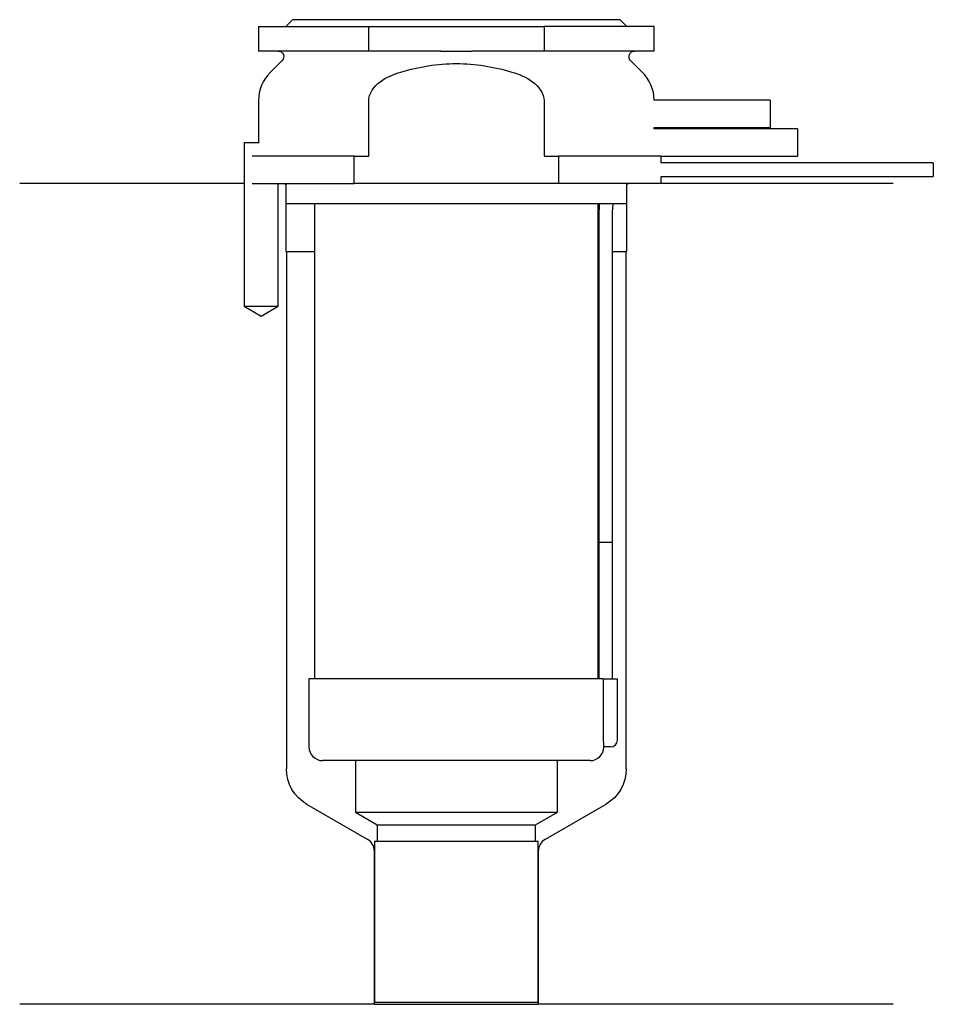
# Model space of a CAD drawing. Header units: inches. Extents: x 25.5 to 92.5, y 212.2 to 284.3.
import ezdxf

# ---------------------------------------------------------------- set-up
doc = ezdxf.new("R2010")
doc.units = ezdxf.units.IN
for name, color, linetype in [('201', 7, 'Continuous'), ('30', 7, 'Continuous'), ('32', 7, 'Continuous')]:
    doc.layers.add(name, color=color, linetype=linetype)

msp = doc.modelspace()

# ---------------------------------------------------------------- linework, layer by layer
at = {"layer": '201', "color": 113}
for p, q in [((41.976, 272.313), (25.526, 272.313)), ((41.976, 272.313), (41.976, 263.313)), ((44.476, 263.313), (44.476, 272.313)), ((44.926, 272.313), (45.026, 272.213)), ((45.026, 272.213), (45.026, 267.313)), ((70.026, 272.213), (70.126, 272.313)), ((70.026, 267.313), (70.026, 272.213)), ((89.526, 272.313), (72.526, 272.313)), ((45.026, 267.313), (45.076, 267.313)), ((45.076, 267.313), (47.126, 267.313)), ((45.076, 267.313), (45.076, 229.407)), ((67.925, 267.313), (67.975, 267.313)), ((68.975, 267.313), (69.976, 267.313)), ((69.976, 229.407), (69.976, 267.313)), ((69.976, 267.313), (70.026, 267.313)), ((41.976, 263.313), (43.226, 262.591)), ((43.226, 262.591), (44.476, 263.313)), ((51.021, 224.243), (46.576, 226.809)), ((68.476, 226.809), (64.031, 224.243)), ((51.521, 212.154), (51.521, 223.377)), ((63.531, 223.377), (63.531, 212.154)), ((51.521, 212.154), (25.526, 212.154)), ((51.521, 212.154), (63.531, 212.154)), ((89.526, 212.154), (63.531, 212.154))]:
    msp.add_line(p, q, dxfattribs=at)
at = {"layer": '201', "color": 113, "extrusion": (0, 0, -1)}
for centre, start, end in [((-48.076, 229.407), 300, 360), ((-66.976, 229.407), 180, 240)]:
    msp.add_arc(centre, 3, start, end, dxfattribs=at)
at = {"layer": '201', "color": 113}
for centre, start, end in [((50.521, 223.377), 0, 60), ((64.531, 223.377), 120, 180)]:
    msp.add_arc(centre, 1, start, end, dxfattribs=at)
at = {"layer": '30', "color": 113}
for p, q in [((45.526, 284.313), (45.026, 283.813)), ((69.526, 284.313), (45.526, 284.313)), ((70.026, 283.813), (69.526, 284.313)), ((43.026, 283.813), (51.103, 283.813)), ((43.026, 283.813), (43.026, 282.013)), ((51.103, 282.013), (51.103, 283.813)), ((51.103, 283.813), (63.948, 283.813)), ((72.026, 283.813), (63.948, 283.813)), ((63.948, 283.813), (63.948, 282.013)), ((72.026, 282.013), (72.026, 283.813)), ((51.103, 282.013), (43.026, 282.013)), ((56.384, 282.013), (51.103, 282.013)), ((63.948, 282.013), (58.667, 282.013)), ((72.026, 282.013), (63.948, 282.013)), ((44.758, 281.33), (43.904, 280.476)), ((71.147, 280.476), (70.293, 281.33)), ((43.026, 278.355), (43.026, 275.313)), ((51.103, 274.313), (51.103, 278.355)), ((63.948, 278.355), (63.948, 274.313)), ((72.026, 276.313), (72.026, 276.413)), ((41.976, 275.313), (41.976, 263.313)), ((41.976, 275.313), (43.079, 275.313)), ((50.042, 274.313), (42.563, 274.313)), ((50.042, 272.313), (50.042, 274.313)), ((50.042, 274.313), (51.103, 274.313)), ((63.948, 274.313), (65.009, 274.313)), ((72.526, 274.313), (65.009, 274.313)), ((65.009, 274.313), (65.009, 272.313)), ((72.526, 273.813), (72.526, 274.313)), ((92.476, 273.813), (72.526, 273.813)), ((92.476, 273.813), (92.476, 272.813)), ((72.526, 272.313), (72.526, 272.813)), ((72.526, 272.813), (92.476, 272.813)), ((42.563, 272.313), (50.042, 272.313)), ((44.476, 263.313), (44.476, 272.313)), ((45.026, 272.313), (45.026, 270.813)), ((65.009, 272.313), (50.042, 272.313)), ((72.526, 272.313), (65.009, 272.313)), ((70.026, 270.813), (70.026, 272.313)), ((70.026, 270.813), (45.026, 270.813)), ((47.126, 270.813), (47.126, 236.013)), ((67.926, 236.013), (67.926, 270.813)), ((67.976, 270.313), (67.976, 246.013)), ((68.976, 246.013), (68.976, 270.313)), ((41.976, 263.313), (44.476, 263.313)), ((67.976, 246.013), (68.976, 246.013)), ((67.976, 246.013), (68.976, 246.013)), ((67.976, 246.013), (67.976, 236.013)), ((68.976, 236.013), (68.976, 246.013)), ((68.294, 236.013), (46.726, 236.013)), ((46.726, 236.013), (46.726, 231.013)), ((68.294, 236.013), (69.326, 236.013)), ((68.294, 236.013), (68.294, 231.513)), ((69.326, 231.513), (69.326, 236.013)), ((68.826, 231.013), (68.321, 231.013)), ((67.326, 230.013), (47.726, 230.013)), ((50.126, 230.013), (50.126, 226.234)), ((64.926, 226.234), (64.926, 230.013)), ((50.126, 226.234), (51.721, 225.313)), ((50.126, 226.234), (64.926, 226.234)), ((63.331, 225.313), (64.926, 226.234)), ((51.721, 225.313), (63.331, 225.313)), ((51.721, 225.313), (51.721, 224.113)), ((63.331, 224.113), (63.331, 225.313)), ((51.521, 224.113), (51.521, 212.313)), ((51.521, 224.113), (63.531, 224.113)), ((63.531, 212.313), (63.531, 224.113)), ((51.521, 212.313), (63.531, 212.313))]:
    msp.add_line(p, q, dxfattribs=at)
at = {"layer": '30', "color": 113, "extrusion": (0, 0, -1)}
for centre, radius, start, end in [((-44.476, 281.613), 0.4, 90, 225), ((-70.576, 281.613), 0.4, -45, 90), ((-71.476, 270.313), 2.5, 0, 11.53827)]:
    msp.add_arc(centre, radius, start, end, dxfattribs=at)
at = {"layer": '30', "color": 113}
for centre, radius, start, end in [((46.026, 278.355), 3, 135, 180), ((69.026, 278.355), 3, 1.11445, 45), ((71.476, 270.313), 3.5, 171.78609, 180), ((47.726, 231.013), 1, 180, 270), ((67.326, 231.013), 1, -90, 0), ((68.826, 231.513), 0.5, -90, 0)]:
    msp.add_arc(centre, radius, start, end, dxfattribs=at)
for points, knots in [([(56.384, 282.013), (56.576, 282.013), (56.767, 282.012), (57.055, 282.011), (57.15, 282.01), (57.294, 282.01), (57.342, 282.01), (57.438, 282.01), (57.486, 282.01), (57.911, 282.01), (58.289, 282.013), (58.667, 282.013)], [0, 0, 0, 0, 0.25, 0.25, 0.375, 0.375, 0.4375, 0.4375, 0.5, 0.5, 1, 1, 1, 1]), ([(53.459, 280.476), (54.778, 280.87), (56.148, 281.098), (58.908, 281.097), (60.276, 280.869), (61.592, 280.476)], [0, 0, 0, 0, 0.5, 0.5, 1, 1, 1, 1]), ([(51.103, 278.355), (51.103, 278.921), (51.487, 279.426), (52.39, 280.097), (52.92, 280.315), (53.459, 280.476)], [0, 0, 0, 0, 0.5, 0.5, 1, 1, 1, 1]), ([(61.592, 280.476), (62.13, 280.315), (62.66, 280.099), (63.571, 279.42), (63.948, 278.919), (63.948, 278.355)], [0, 0, 0, 0, 0.5, 0.5, 1, 1, 1, 1]), ([(68.294, 231.513), (68.294, 231.458), (68.294, 231.401), (68.297, 231.297), (68.299, 231.247), (68.304, 231.16), (68.306, 231.122), (68.312, 231.063), (68.314, 231.041), (68.316, 231.028), (68.318, 231.018), (68.32, 231.013)], [0, 0, 0, 0, 0.208474, 0.208474, 0.417184, 0.417184, 0.626081, 0.626081, 0.836339, 0.836339, 1, 1, 1, 1])]:
    msp.add_open_spline(points, degree=3, knots=knots, dxfattribs=at)
at = {"layer": '32', "color": 113}
for p, q in [((80.526, 278.413), (72.025, 278.413)), ((80.526, 278.413), (80.526, 276.413)), ((72.025, 276.413), (80.526, 276.413)), ((82.526, 276.313), (72.025, 276.313)), ((82.526, 276.313), (82.526, 274.313)), ((72.525, 274.313), (82.526, 274.313))]:
    msp.add_line(p, q, dxfattribs=at)

doc.saveas('drawing.dxf')
